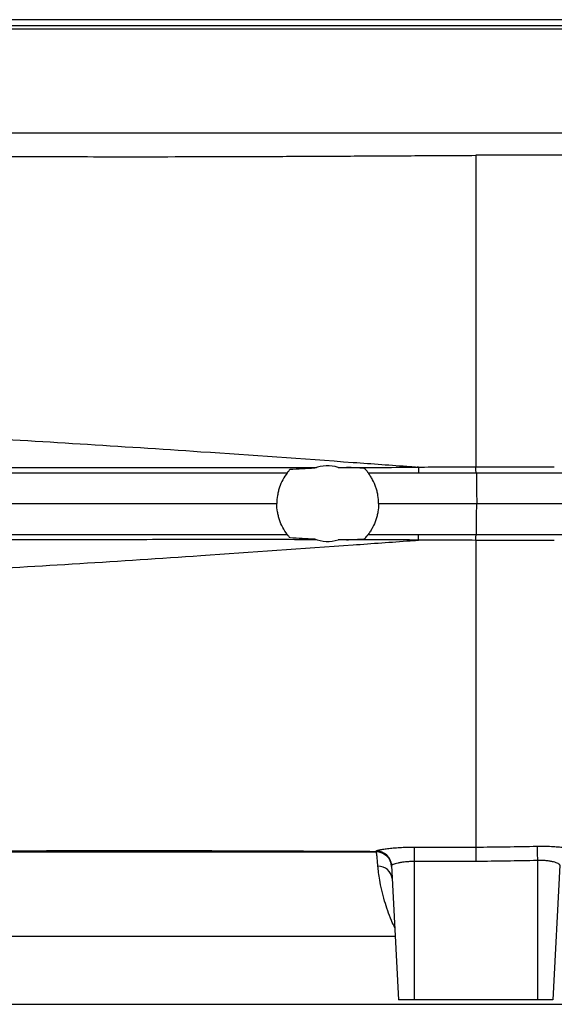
# Model space of a CAD drawing. Header units: millimetres. Extents: x 6 to 914, y 13 to 2073.
# Tile 4 of 12: x 377 to 551, y 237 to 557. Entities that reach past the tile are written whole.
import ezdxf

# ---------------------------------------------------------------- set-up
doc = ezdxf.new("R2010")
doc.units = ezdxf.units.MM

msp = doc.modelspace()

# ---------------------------------------------------------------- linework, layer by layer
at = {"color": 7, "linetype": 'Continuous', "lineweight": 25}
for p, q in [((822.81, 556.59), (227.81, 556.59)), ((333.75, 553.59), (716.88, 553.59)), ((337.71, 519.89), (594.27, 519.89)), ((525.31, 512.59), (525.31, 411.5)), ((525.31, 387.68), (525.31, 288.16)), ((525.31, 288.16), (525.31, 288.16)), ((498.03, 282.18), (500.31, 238.59)), ((505.31, 283.48), (505.31, 238.59)), ((545.31, 283.8), (545.31, 238.59)), ((552.6, 282.3), (550.31, 238.59)), ((505.31, 238.59), (500.31, 238.59)), ((545.31, 238.59), (505.31, 238.59)), ((550.31, 238.59), (545.31, 238.59))]:
    msp.add_line(p, q, dxfattribs=at)
at = {"color": 8, "linetype": 'Continuous', "lineweight": 25}
for p, q in [((819.81, 554.59), (230.81, 554.59)), ((372.29, 259.21), (499.23, 259.21)), ((284.91, 237.16), (765.71, 237.16))]:
    msp.add_line(p, q, dxfattribs=at)
at = {"color": 7, "linetype": 'Continuous', "lineweight": 25, "flags": 128}
for points in [[(525.57, 409.59), (525.59, 406.54), (525.6, 403.49), (525.62, 399.59)], [(525.57, 389.59), (525.59, 392.64), (525.6, 395.7), (525.62, 399.59)], [(505.33, 288.15), (505.33, 287.94), (505.33, 287.6), (505.32, 287.13), (505.32, 286.55), (505.32, 285.87), (505.32, 285.12), (505.32, 284.32), (505.31, 283.48)], [(545.2, 288.45), (545.21, 288.23), (545.22, 287.87), (545.23, 287.4), (545.24, 286.82), (545.26, 286.16), (545.28, 285.41), (545.29, 284.62), (545.31, 283.8)]]:
    msp.add_lwpolyline(points, dxfattribs=at)
at = {"color": 7, "linetype": 'Continuous', "lineweight": 25}
for centre, radius, start, end in [((477.31, 399.59), 12.25, 73.8595, 110.4431), ((477.31, 399.59), 12.25, 249.453, 286.2326), ((493.05, 281.59), 5, 3, 90), ((493.04, 281.91), 5, 3.0365, 89.7265), ((493.72, 277.4), 4.56, 7.5, 91.7278)]:
    msp.add_arc(centre, radius, start, end, dxfattribs=at)
for points, knots in [([(320.65, 512.88), (321.36, 512.87), (326.27, 512.76), (335.98, 512.6), (349.71, 512.42), (363.96, 512.3), (378.59, 512.21), (393.66, 512.16), (410.09, 512.14), (427.88, 512.15), (447.01, 512.2), (466.4, 512.27), (485.96, 512.37), (505.64, 512.48), (518.75, 512.55), (525.31, 512.59)], [0, 0, 0, 0, 0.012501, 0.085757, 0.159382, 0.232167, 0.305491, 0.379387, 0.453857, 0.54325, 0.633402, 0.724225, 0.815647, 0.907607, 1, 1, 1, 1]), ([(733.02, 512.59), (727.73, 512.59), (715.05, 512.59), (691.73, 512.59), (654.08, 512.59), (621.67, 512.59), (575.51, 512.59), (550.53, 512.59), (525.31, 512.59)], [0.7518423, 0.7518423, 0.7518423, 0.7518423, 0.7758512, 0.8075328, 0.8477429, 0.9196346, 0.9196346, 1, 1, 1, 1]), ([(94.1, 424.59), (95.59, 424.63), (98.57, 424.71), (106.04, 424.9), (119.83, 425.23), (154.71, 425.94), (198.47, 426.29), (247.21, 425.66), (284.61, 424.73), (321.89, 423.2), (373.64, 420.52), (426.27, 417.19), (475.25, 413.73), (498.64, 412.03), (505.55, 411.52), (506.28, 411.47)], [0, 0, 0, 0, 0.0154066, 0.0308131, 0.0752934, 0.1494272, 0.3471175, 0.4223331, 0.4975487, 0.6012194, 0.6634218, 0.821574, 0.9204191, 0.957486, 0.9618959, 0.9618959, 0.9618959, 0.9618959]), ([(89.76, 409.59), (92.65, 409.59), (95.6, 409.59), (101.67, 409.59), (104.78, 409.59), (114.31, 409.59), (120.95, 409.59), (141.67, 409.59), (156.54, 409.59), (188.18, 409.59), (204.94, 409.59), (240.17, 409.59), (258.66, 409.59), (296.98, 409.59), (316.82, 409.59), (357.38, 409.59), (378.11, 409.59), (419.99, 409.59), (441.11, 409.59), (462.89, 409.59), (463.54, 409.59), (464.19, 409.59)], [0, 0, 0, 0, 0.03125, 0.03125, 0.0625, 0.0625, 0.125, 0.125, 0.25, 0.25, 0.375, 0.375, 0.5, 0.5, 0.625, 0.625, 0.75, 0.75, 0.875, 0.875, 0.8788333, 0.8788333, 0.8788333, 0.8788333]), ([(92.34, 411.4), (93.65, 411.39), (94.95, 411.39), (97.6, 411.38), (98.94, 411.37), (102.99, 411.36), (105.75, 411.35), (111.39, 411.34), (114.26, 411.33), (118.66, 411.32), (120.14, 411.32), (123.13, 411.32), (124.63, 411.31), (132.21, 411.31), (138.46, 411.3), (151.35, 411.3), (157.98, 411.3), (178.44, 411.31), (192.84, 411.32), (215.62, 411.34), (223.41, 411.35), (233.4, 411.36), (235.41, 411.36), (239.44, 411.36), (245.52, 411.37), (251.67, 411.37), (272.35, 411.38), (289.43, 411.39), (309.26, 411.38), (311.48, 411.38), (315.91, 411.38), (318.14, 411.38), (324.83, 411.37), (329.31, 411.37), (342.82, 411.36), (351.93, 411.35), (365.72, 411.34), (370.34, 411.34), (379.59, 411.33), (384.23, 411.32), (398.18, 411.31), (407.53, 411.3), (421.62, 411.29), (426.33, 411.29), (435.78, 411.28), (440.51, 411.28), (454.73, 411.28), (464.21, 411.28), (473.69, 411.3)], [0, 0, 0, 0, 0.015625, 0.015625, 0.03125, 0.03125, 0.0625, 0.0625, 0.09375, 0.09375, 0.109375, 0.109375, 0.125, 0.125, 0.1875, 0.1875, 0.25, 0.25, 0.375, 0.375, 0.4375, 0.4375, 0.453125, 0.453125, 0.46875, 0.5, 0.5, 0.625, 0.625, 0.640625, 0.640625, 0.65625, 0.65625, 0.6875, 0.6875, 0.75, 0.75, 0.78125, 0.78125, 0.8125, 0.8125, 0.875, 0.875, 0.90625, 0.90625, 0.9375, 0.9375, 1, 1, 1, 1]), ([(464.19, 409.59), (463.64, 408.87), (463.16, 408.12), (462.33, 406.55), (461.97, 405.73), (461.54, 404.46), (461.41, 404.03), (461.2, 403.15), (461.1, 402.71), (460.89, 401.39), (460.81, 400.5), (460.81, 399.59)], [0, 0, 0, 0, 0.25, 0.25, 0.5, 0.5, 0.625, 0.625, 0.75, 0.75, 1, 1, 1, 1]), ([(465.05, 410.63), (464.92, 410.49), (464.81, 410.36), (464.61, 410.12), (464.51, 410), (464.36, 409.81), (464.29, 409.73), (464.21, 409.62), (464.19, 409.59), (464.19, 409.59)], [0, 0, 0, 0, 0.25, 0.25, 0.5, 0.5, 0.75, 0.75, 1, 1, 1, 1]), ([(489.19, 411.04), (488.24, 411.09), (487.28, 411.14), (485.36, 411.24), (484.41, 411.28), (483.45, 411.31)], [0, 0, 0, 0, 0.5, 0.5, 1, 1, 1, 1]), ([(490.44, 409.59), (490.44, 409.59), (490.43, 409.6), (490.4, 409.65), (490.37, 409.68), (490.27, 409.81), (490.18, 409.93), (490, 410.14), (489.94, 410.21), (489.81, 410.37), (489.74, 410.45), (489.52, 410.69), (489.36, 410.87), (489.19, 411.04)], [0, 0, 0, 0, 0.125, 0.125, 0.25, 0.25, 0.5, 0.5, 0.625, 0.625, 0.75, 0.75, 1, 1, 1, 1]), ([(493.81, 399.59), (493.81, 400.49), (493.74, 401.39), (493.52, 402.72), (493.43, 403.16), (493.21, 404.02), (493.09, 404.45), (492.66, 405.71), (492.31, 406.53), (491.68, 407.72), (491.45, 408.11), (490.97, 408.86), (490.71, 409.23), (490.44, 409.59)], [0, 0, 0, 0, 0.25, 0.25, 0.375, 0.375, 0.5, 0.5, 0.75, 0.75, 0.875, 0.875, 1, 1, 1, 1]), ([(490.44, 409.59), (491.61, 409.59), (492.77, 409.59), (499.22, 409.59), (504.5, 409.59), (515.05, 409.59), (520.33, 409.59), (525.57, 409.59)], [0.9305863, 0.9305863, 0.9305863, 0.9305863, 0.9375, 0.9375, 0.96875, 0.96875, 0.99999724, 0.99999724, 0.99999724, 0.99999724]), ([(506.28, 411.47), (509.46, 411.47), (512.63, 411.48), (517.39, 411.49), (518.97, 411.49), (522.14, 411.49), (523.73, 411.5), (525.31, 411.5)], [0, 0, 0, 0, 0.5, 0.5, 0.75, 0.75, 1, 1, 1, 1]), ([(506.75, 411.4), (506.75, 411.4), (506.75, 411.41), (506.74, 411.41), (506.74, 411.41), (506.72, 411.42), (506.71, 411.42), (506.68, 411.43), (506.66, 411.43), (506.6, 411.44), (506.56, 411.44), (506.44, 411.46), (506.36, 411.46), (506.28, 411.47)], [0, 0, 0, 0, 0.03125, 0.03125, 0.0625, 0.0625, 0.125, 0.125, 0.25, 0.25, 0.5, 0.5, 1, 1, 1, 1]), ([(506.75, 411.4), (506.76, 411.15), (506.76, 410.91), (506.77, 410.58), (506.77, 410.48), (506.78, 410.29), (506.78, 410.19), (506.79, 410.03), (506.79, 409.95), (506.8, 409.83), (506.8, 409.77), (506.81, 409.68), (506.82, 409.65), (506.83, 409.6), (506.83, 409.59), (506.84, 409.59)], [0, 0, 0, 0, 0.25, 0.25, 0.375, 0.375, 0.5, 0.5, 0.625, 0.625, 0.75, 0.75, 0.875, 0.875, 1, 1, 1, 1]), ([(525.52, 409.59), (525.49, 409.59), (525.47, 409.64), (525.42, 409.83), (525.4, 409.97), (525.36, 410.32), (525.34, 410.53), (525.32, 410.99), (525.31, 411.25), (525.31, 411.5)], [0, 0, 0, 0, 0.25, 0.25, 0.5, 0.5, 0.75, 0.75, 1, 1, 1, 1]), ([(525.57, 409.59), (533.67, 409.59), (548.29, 409.59), (569.25, 409.59), (588.5, 409.59), (607.56, 409.59), (626.36, 409.59), (643.81, 409.59), (659.94, 409.59), (674.77, 409.59), (689.34, 409.59), (703.6, 409.59), (717.55, 409.59), (731.16, 409.59), (744.41, 409.59), (757.27, 409.59), (771.56, 409.59), (787.01, 409.59), (803.29, 409.59), (818.59, 409.59), (832.88, 409.59), (846.1, 409.59), (858.23, 409.59), (869.23, 409.59), (879.08, 409.59), (887.74, 409.59), (895.16, 409.59), (901.35, 409.59), (905.87, 409.59), (909.05, 409.59), (911.34, 409.59), (912.96, 409.59), (913.14, 409.59), (913.22, 409.59)], [0, 0, 0, 0, 0.038891, 0.070206, 0.101566, 0.132938, 0.164292, 0.195602, 0.221574, 0.247555, 0.273527, 0.299498, 0.32548, 0.351451, 0.377423, 0.403405, 0.429377, 0.466701, 0.504053, 0.541378, 0.578613, 0.615877, 0.653112, 0.690346, 0.727608, 0.764842, 0.802077, 0.83934, 0.876576, 0.904414, 0.932252, 0.967197, 1, 1, 1, 1]), ([(89.32, 399.59), (92.21, 399.59), (95.16, 399.59), (101.24, 399.59), (104.36, 399.59), (113.9, 399.59), (120.54, 399.59), (141.29, 399.59), (156.18, 399.59), (187.85, 399.59), (204.63, 399.59), (239.9, 399.59), (258.41, 399.59), (296.78, 399.59), (316.63, 399.59), (357.25, 399.59), (378, 399.59), (419.45, 399.59), (440.13, 399.59), (460.81, 399.59)], [0, 0, 0, 0, 0.03125, 0.03125, 0.0625, 0.0625, 0.125, 0.125, 0.25, 0.25, 0.375, 0.375, 0.5, 0.5, 0.625, 0.625, 0.75, 0.75, 0.8722161, 0.8722161, 0.8722161, 0.8722161]), ([(464.19, 389.59), (463.64, 390.31), (463.16, 391.06), (462.33, 392.63), (461.97, 393.45), (461.54, 394.72), (461.41, 395.16), (461.2, 396.03), (461.1, 396.47), (460.89, 397.79), (460.81, 398.69), (460.81, 399.59)], [0, 0, 0, 0, 0.25, 0.25, 0.5, 0.5, 0.625, 0.625, 0.75, 0.75, 1, 1, 1, 1]), ([(493.81, 399.59), (493.81, 398.69), (493.74, 397.8), (493.52, 396.47), (493.43, 396.03), (493.21, 395.16), (493.09, 394.73), (492.66, 393.47), (492.31, 392.65), (491.68, 391.47), (491.45, 391.08), (490.97, 390.32), (490.71, 389.95), (490.44, 389.59)], [0, 0, 0, 0, 0.25, 0.25, 0.375, 0.375, 0.5, 0.5, 0.75, 0.75, 0.875, 0.875, 1, 1, 1, 1]), ([(493.81, 399.59), (493.86, 399.59), (493.91, 399.59), (499.25, 399.59), (504.53, 399.59), (515.09, 399.59), (520.39, 399.59), (525.62, 399.59)], [0.93720925, 0.93720925, 0.93720925, 0.93720925, 0.9375, 0.9375, 0.96875, 0.96875, 1, 1, 1, 1]), ([(525.62, 399.59), (532.44, 399.59), (546.09, 399.59), (566.43, 399.59), (586.65, 399.59), (606.7, 399.59), (626.53, 399.59), (646.03, 399.59), (665.11, 399.59), (683.73, 399.59), (701.85, 399.59), (719.44, 399.59), (736.48, 399.59), (752.95, 399.59), (768.8, 399.59), (784.02, 399.59), (798.56, 399.59), (812.39, 399.59), (825.47, 399.59), (837.75, 399.59), (849.18, 399.59), (859.75, 399.59), (869.43, 399.59), (878.2, 399.59), (886.03, 399.59), (892.91, 399.59), (898.84, 399.59), (903.8, 399.59), (907.79, 399.59), (910.81, 399.59), (912.77, 399.59), (913.74, 399.59), (913.66, 399.59), (913.63, 399.59)], [0, 0, 0, 0, 0.032725, 0.065511, 0.098372, 0.131324, 0.164374, 0.197409, 0.230333, 0.263174, 0.295947, 0.328672, 0.361374, 0.394082, 0.42683, 0.459635, 0.492497, 0.525408, 0.558347, 0.591296, 0.624239, 0.65716, 0.69004, 0.722859, 0.755618, 0.788336, 0.821038, 0.853754, 0.886511, 0.919331, 0.952231, 0.985228, 1, 1, 1, 1]), ([(89.76, 389.59), (92.65, 389.59), (95.6, 389.59), (101.67, 389.59), (104.78, 389.59), (114.31, 389.59), (120.95, 389.59), (141.67, 389.59), (156.54, 389.59), (188.18, 389.59), (204.94, 389.59), (240.17, 389.59), (258.66, 389.59), (296.98, 389.59), (316.82, 389.59), (357.38, 389.59), (378.11, 389.59), (419.99, 389.59), (441.11, 389.59), (462.89, 389.59), (463.54, 389.59), (464.19, 389.59)], [0.0000021, 0.0000021, 0.0000021, 0.0000021, 0.03125, 0.03125, 0.0625, 0.0625, 0.125, 0.125, 0.25, 0.25, 0.375, 0.375, 0.5, 0.5, 0.625, 0.625, 0.75, 0.75, 0.875, 0.875, 0.8788333, 0.8788333, 0.8788333, 0.8788333]), ([(473.69, 387.89), (464.21, 387.9), (454.73, 387.91), (440.51, 387.91), (435.77, 387.9), (426.33, 387.9), (421.62, 387.9), (407.53, 387.89), (398.18, 387.88), (384.23, 387.86), (379.59, 387.86), (372.65, 387.85), (370.34, 387.85), (365.73, 387.84), (363.42, 387.84), (351.93, 387.83), (342.83, 387.82), (329.31, 387.82), (324.83, 387.81), (318.14, 387.81), (315.92, 387.81), (311.48, 387.81), (309.27, 387.81), (289.43, 387.8), (272.35, 387.8), (251.67, 387.81), (247.57, 387.82), (241.47, 387.82), (239.44, 387.82), (235.41, 387.82), (233.4, 387.83), (223.41, 387.83), (215.63, 387.84), (192.85, 387.86), (178.45, 387.87), (157.98, 387.88), (151.35, 387.88), (138.46, 387.88), (132.21, 387.88), (124.63, 387.87), (123.12, 387.87), (120.14, 387.86), (118.66, 387.86), (114.26, 387.85), (111.39, 387.85), (105.75, 387.83), (102.99, 387.83), (98.94, 387.81), (97.6, 387.81), (94.95, 387.8), (93.65, 387.79), (92.34, 387.79)], [0, 0, 0, 0, 0.0625, 0.0625, 0.09375, 0.09375, 0.125, 0.125, 0.1875, 0.1875, 0.21875, 0.21875, 0.234375, 0.234375, 0.25, 0.25, 0.3125, 0.3125, 0.34375, 0.34375, 0.359375, 0.359375, 0.375, 0.375, 0.5, 0.5, 0.53125, 0.53125, 0.546875, 0.546875, 0.5625, 0.5625, 0.625, 0.625, 0.75, 0.75, 0.8125, 0.8125, 0.875, 0.875, 0.890625, 0.890625, 0.90625, 0.90625, 0.9375, 0.9375, 0.96875, 0.96875, 0.984375, 0.984375, 1, 1, 1, 1]), ([(94.1, 374.59), (95.59, 374.55), (98.57, 374.47), (106.03, 374.28), (119.81, 373.95), (154.65, 373.25), (198.35, 372.9), (247.05, 373.52), (284.44, 374.46), (321.73, 375.98), (373.52, 378.66), (426.22, 381.99), (475.24, 385.46), (498.64, 387.16), (505.55, 387.66), (506.28, 387.71)], [0, 0, 0, 0, 0.0154066, 0.0308131, 0.0752934, 0.1494272, 0.3471175, 0.4223331, 0.4975487, 0.6012194, 0.6634218, 0.821574, 0.9204191, 0.957486, 0.9618955, 0.9618955, 0.9618955, 0.9618955]), ([(464.19, 389.59), (464.19, 389.59), (464.21, 389.56), (464.29, 389.45), (464.35, 389.38), (464.51, 389.18), (464.6, 389.07), (464.81, 388.83), (464.92, 388.7), (465.04, 388.56)], [0, 0, 0, 0, 0.25, 0.25, 0.5, 0.5, 0.75, 0.75, 1, 1, 1, 1]), ([(483.36, 387.87), (484.33, 387.9), (485.31, 387.95), (487.25, 388.04), (488.22, 388.09), (489.19, 388.14)], [0, 0, 0, 0, 0.5, 0.5, 1, 1, 1, 1]), ([(489.19, 388.14), (489.36, 388.31), (489.52, 388.49), (489.81, 388.82), (489.95, 388.98), (490.12, 389.19), (490.17, 389.25), (490.26, 389.37), (490.3, 389.42), (490.37, 389.5), (490.39, 389.54), (490.43, 389.58), (490.44, 389.59), (490.44, 389.59)], [0, 0, 0, 0, 0.25, 0.25, 0.5, 0.5, 0.625, 0.625, 0.75, 0.75, 0.875, 0.875, 1, 1, 1, 1]), ([(490.44, 389.59), (491.61, 389.59), (492.77, 389.59), (499.22, 389.59), (504.5, 389.59), (515.05, 389.59), (520.33, 389.59), (525.57, 389.59)], [0.9305863, 0.9305863, 0.9305863, 0.9305863, 0.9375, 0.9375, 0.96875, 0.96875, 0.99999724, 0.99999724, 0.99999724, 0.99999724]), ([(506.28, 387.71), (506.33, 387.72), (506.39, 387.72), (506.44, 387.73), (506.47, 387.73), (506.51, 387.73), (506.55, 387.74), (506.57, 387.74), (506.59, 387.74), (506.62, 387.75), (506.63, 387.75), (506.65, 387.75), (506.66, 387.75), (506.67, 387.76), (506.68, 387.76), (506.69, 387.76), (506.7, 387.76), (506.71, 387.76), (506.72, 387.76), (506.72, 387.77), (506.73, 387.77), (506.73, 387.77), (506.73, 387.77), (506.74, 387.77), (506.74, 387.77), (506.74, 387.77), (506.74, 387.77), (506.75, 387.77), (506.75, 387.78), (506.75, 387.78), (506.75, 387.78), (506.75, 387.78), (506.75, 387.78), (506.75, 387.78), (506.75, 387.78), (506.75, 387.78), (506.75, 387.78), (506.75, 387.78), (506.75, 387.78), (506.75, 387.78)], [0, 0, 0, 0, 0.0001584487, 0.0001584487, 0.0001584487, 0.0002646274, 0.0002646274, 0.0002646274, 0.0003358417, 0.0003358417, 0.0003358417, 0.0003836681, 0.0003836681, 0.0003836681, 0.0004158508, 0.0004158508, 0.0004158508, 0.0004375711, 0.0004375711, 0.0004375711, 0.0004522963, 0.0004522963, 0.0004522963, 0.0004623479, 0.0004623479, 0.0004623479, 0.0004692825, 0.0004692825, 0.0004692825, 0.0004764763, 0.0004764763, 0.0004764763, 0.000479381, 0.000479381, 0.000479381, 0.0004818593, 0.0004818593, 0.0004818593, 0.000483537, 0.000483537, 0.000483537, 0.000483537]), ([(525.31, 387.68), (523.73, 387.69), (522.14, 387.69), (518.97, 387.69), (517.39, 387.7), (512.63, 387.7), (509.46, 387.71), (506.28, 387.71)], [0, 0, 0, 0, 0.25, 0.25, 0.5, 0.5, 1, 1, 1, 1]), ([(506.75, 387.78), (506.76, 388.03), (506.76, 388.27), (506.77, 388.6), (506.77, 388.7), (506.78, 388.9), (506.78, 388.99), (506.79, 389.16), (506.79, 389.23), (506.8, 389.36), (506.8, 389.41), (506.81, 389.5), (506.82, 389.54), (506.83, 389.58), (506.83, 389.59), (506.84, 389.59)], [0, 0, 0, 0, 0.25, 0.25, 0.375, 0.375, 0.5, 0.5, 0.625, 0.625, 0.75, 0.75, 0.875, 0.875, 1, 1, 1, 1]), ([(525.31, 387.68), (525.32, 387.94), (525.33, 388.19), (525.35, 388.65), (525.37, 388.86), (525.41, 389.21), (525.43, 389.35), (525.47, 389.54), (525.5, 389.59), (525.52, 389.59)], [0, 0, 0, 0, 0.25, 0.25, 0.5, 0.5, 0.75, 0.75, 1, 1, 1, 1]), ([(525.57, 389.59), (533.67, 389.59), (548.29, 389.59), (569.25, 389.59), (588.5, 389.59), (607.56, 389.59), (626.36, 389.59), (643.81, 389.59), (659.94, 389.59), (674.77, 389.59), (689.34, 389.59), (703.6, 389.59), (717.55, 389.59), (731.16, 389.59), (744.41, 389.59), (757.27, 389.59), (771.56, 389.59), (787.01, 389.59), (803.29, 389.59), (818.59, 389.59), (832.88, 389.59), (846.1, 389.59), (858.23, 389.59), (869.23, 389.59), (879.08, 389.59), (887.74, 389.59), (895.16, 389.59), (901.35, 389.59), (905.87, 389.59), (909.05, 389.59), (911.34, 389.59), (912.95, 389.59), (913.13, 389.59), (913.21, 389.59)], [0, 0, 0, 0, 0.038919, 0.070255, 0.101638, 0.133032, 0.164408, 0.19574, 0.22173, 0.247729, 0.273719, 0.299709, 0.325709, 0.351698, 0.377689, 0.403689, 0.429679, 0.467029, 0.504408, 0.541758, 0.57902, 0.61631, 0.653572, 0.690832, 0.72812, 0.76538, 0.802641, 0.839931, 0.877192, 0.90505, 0.932908, 0.967877, 1, 1, 1, 1]), ([(493.06, 286.91), (493.06, 286.95), (493.14, 287), (493.38, 287.09), (493.49, 287.12), (493.73, 287.18), (493.87, 287.22), (494.34, 287.32), (494.73, 287.39), (495.41, 287.5), (495.66, 287.53), (496.17, 287.61), (496.45, 287.64), (497.3, 287.75), (497.92, 287.81), (498.92, 287.9), (499.27, 287.93), (499.97, 287.98), (500.33, 288.01), (501.06, 288.05), (501.43, 288.07), (502.19, 288.1), (502.57, 288.11), (503.74, 288.14), (504.53, 288.15), (505.33, 288.15)], [0, 0, 0, 0, 0.125, 0.125, 0.1875, 0.1875, 0.25, 0.25, 0.375, 0.375, 0.4375, 0.4375, 0.5, 0.5, 0.625, 0.625, 0.6875, 0.6875, 0.75, 0.75, 0.8125, 0.8125, 0.875, 0.875, 1, 1, 1, 1]), ([(505.33, 288.15), (508.66, 288.14), (511.99, 288.14), (518.65, 288.14), (521.98, 288.15), (525.31, 288.16)], [0, 0, 0, 0, 0.5, 0.5, 1, 1, 1, 1]), ([(525.31, 288.16), (525.31, 288.06), (525.31, 287.87), (525.32, 287.32), (525.32, 286.97), (525.33, 286.13), (525.33, 285.65), (525.33, 284.87), (525.34, 284.6), (525.34, 284.05), (525.34, 283.77), (525.34, 283.49)], [0, 0, 0, 0, 0.25, 0.25, 0.5, 0.5, 0.75, 0.75, 0.875, 0.875, 1, 1, 1, 1]), ([(545.2, 288.45), (546, 288.47), (546.79, 288.47), (547.95, 288.45), (548.34, 288.44), (549.1, 288.42), (549.48, 288.41), (550.59, 288.35), (551.29, 288.3), (552.29, 288.21), (552.62, 288.18), (553.24, 288.11), (553.54, 288.07), (554.4, 287.96), (554.91, 287.87), (555.6, 287.74), (555.82, 287.7), (556.2, 287.61), (556.38, 287.56), (556.7, 287.47), (556.84, 287.43), (557.08, 287.34), (557.19, 287.29), (557.44, 287.17), (557.52, 287.09), (557.53, 287.02)], [0, 0, 0, 0, 0.125, 0.125, 0.1875, 0.1875, 0.25, 0.25, 0.375, 0.375, 0.4375, 0.4375, 0.5, 0.5, 0.625, 0.625, 0.6875, 0.6875, 0.75, 0.75, 0.8125, 0.8125, 0.875, 0.875, 1, 1, 1, 1]), ([(320.37, 286.3), (322.94, 286.35), (330.24, 286.5), (343.15, 286.69), (358.97, 286.85), (375.5, 286.96), (392.11, 287.03), (408.7, 287.05), (425.15, 287.04), (441.88, 287), (458.82, 286.94), (475.91, 286.87), (487.34, 286.81), (493.07, 286.78)], [0, 0, 0, 0, 0.051966, 0.14826, 0.245259, 0.34311, 0.441894, 0.533279, 0.625424, 0.718264, 0.811697, 0.905628, 1, 1, 1, 1]), ([(356.79, 286.59), (359.53, 286.59), (367.08, 286.59), (380.15, 286.59), (395.85, 286.59), (411.78, 286.59), (427.8, 286.59), (443.81, 286.59), (460.07, 286.59), (476.49, 286.59), (487.53, 286.59), (493.05, 286.59)], [0, 0, 0, 0, 0.067802, 0.186682, 0.306241, 0.426495, 0.540475, 0.654949, 0.769789, 0.884843, 1, 1, 1, 1]), ([(493.59, 281.96), (493.53, 282.72), (493.47, 283.38), (493.37, 284.53), (493.32, 285.01), (493.25, 285.6), (493.23, 285.77), (493.19, 286.07), (493.17, 286.19), (493.11, 286.49), (493.08, 286.59), (493.05, 286.59)], [0, 0, 0, 0, 0.25, 0.25, 0.5, 0.5, 0.625, 0.625, 0.75, 0.75, 1, 1, 1, 1]), ([(493.07, 286.78), (493.39, 286.77), (493.7, 286.74), (494.32, 286.62), (494.62, 286.53), (495.21, 286.29), (495.49, 286.15), (496.01, 285.81), (496.27, 285.61), (496.72, 285.18), (496.93, 284.94), (497.29, 284.43), (497.46, 284.15), (497.72, 283.58), (497.82, 283.28), (497.94, 282.82), (497.97, 282.66), (498.01, 282.35), (498.03, 282.19), (498.04, 282.04)], [0, 0, 0, 0, 0.125, 0.125, 0.25, 0.25, 0.375, 0.375, 0.5, 0.5, 0.625, 0.625, 0.75, 0.75, 0.875, 0.875, 0.9375, 0.9375, 1, 1, 1, 1]), ([(505.31, 283.48), (504.83, 283.49), (504.34, 283.47), (503.39, 283.43), (502.93, 283.39), (502.27, 283.32), (502.05, 283.3), (501.63, 283.24), (501.43, 283.21), (500.83, 283.11), (500.47, 283.04), (499.8, 282.9), (499.49, 282.82), (498.97, 282.67), (498.75, 282.6), (498.48, 282.49), (498.4, 282.46), (498.26, 282.39), (498.21, 282.36), (498.07, 282.27), (498.03, 282.22), (498.03, 282.18)], [0, 0, 0, 0, 0.125, 0.125, 0.25, 0.25, 0.3125, 0.3125, 0.375, 0.375, 0.5, 0.5, 0.625, 0.625, 0.75, 0.75, 0.8125, 0.8125, 0.875, 0.875, 1, 1, 1, 1]), ([(525.34, 283.49), (522.01, 283.48), (518.67, 283.47), (511.99, 283.47), (508.65, 283.47), (505.31, 283.48)], [0, 0, 0, 0, 0.5, 0.5, 1, 1, 1, 1]), ([(552.6, 282.3), (552.61, 282.37), (552.56, 282.45), (552.43, 282.58), (552.37, 282.63), (552.24, 282.72), (552.16, 282.76), (551.89, 282.9), (551.67, 283), (551.15, 283.18), (550.85, 283.27), (550.35, 283.39), (550.17, 283.43), (549.8, 283.5), (549.61, 283.54), (549.01, 283.64), (548.59, 283.69), (547.92, 283.75), (547.69, 283.77), (547.23, 283.79), (546.99, 283.8), (546.28, 283.82), (545.8, 283.82), (545.31, 283.8)], [0, 0, 0, 0, 0.125, 0.125, 0.1875, 0.1875, 0.25, 0.25, 0.375, 0.375, 0.5, 0.5, 0.5625, 0.5625, 0.625, 0.625, 0.75, 0.75, 0.8125, 0.8125, 0.875, 0.875, 1, 1, 1, 1])]:
    msp.add_open_spline(points, degree=3, knots=knots, dxfattribs=at)
for points in [[(473.03, 411.07), (470.37, 410.93), (467.71, 410.77), (465.05, 410.63)], [(480.72, 411.36), (481.63, 411.36), (482.54, 411.35), (483.45, 411.31)], [(483.45, 411.31), (491.22, 411.33), (498.98, 411.36), (506.75, 411.4)], [(525.31, 411.5), (533.84, 411.51), (542.33, 411.51), (550.79, 411.52)], [(465.04, 388.56), (467.7, 388.42), (470.36, 388.26), (473.01, 388.12)], [(483.36, 387.87), (482.49, 387.84), (481.61, 387.83), (480.74, 387.83)], [(506.75, 387.78), (498.96, 387.82), (491.16, 387.85), (483.36, 387.87)], [(550.79, 387.67), (542.33, 387.67), (533.84, 387.68), (525.31, 387.68)], [(525.31, 288.16), (531.94, 288.21), (538.57, 288.31), (545.2, 288.45)], [(493.05, 286.59), (493.05, 286.59), (493.06, 286.66), (493.07, 286.78)], [(493.07, 286.78), (493.07, 286.79), (493.07, 286.83), (493.06, 286.91)], [(493.07, 286.78), (493.07, 286.78), (493.07, 286.78), (493.07, 286.78)], [(545.31, 283.8), (538.66, 283.65), (532, 283.55), (525.34, 283.49)]]:
    msp.add_open_spline(points, degree=3, dxfattribs=at)
at = {"color": 8, "linetype": 'Continuous', "lineweight": 25}
msp.add_open_spline([(499.09, 261.96), (498.72, 262.75), (497.84, 264.59), (496.74, 267.54), (495.68, 270.9), (494.81, 274.28), (494.18, 277.37), (493.77, 279.95), (493.65, 281.29), (493.59, 281.96)], degree=3, knots=[0, 0, 0, 0, 0.103569, 0.243637, 0.383716, 0.55144, 0.719178, 0.859582, 1, 1, 1, 1], dxfattribs=at)

doc.saveas('drawing.dxf')
